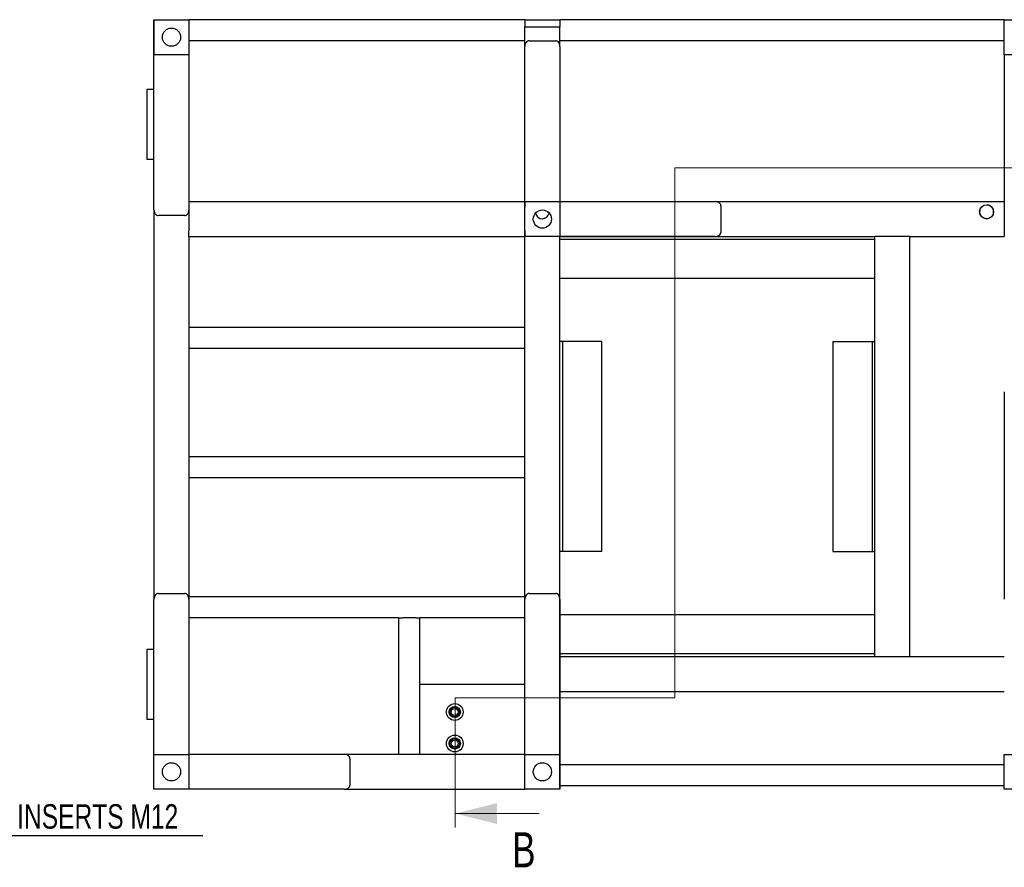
# Model space of a CAD drawing. Header units: millimetres. Extents: x 0 to 841, y 0 to 594.
# Tile 11 of 19: x 486 to 627, y 199 to 321. Entities that reach past the tile are written whole.
import ezdxf

# ---------------------------------------------------------------- set-up
doc = ezdxf.new("R2010")
doc.units = ezdxf.units.MM
doc.layers.add('NOTES', color=6, linetype='Continuous')
doc.layers.add('TRAIT-FORT', color=4, linetype='Continuous', lineweight=25)
doc.styles.add('SLDTEXTSTYLE0', font='TXT', dxfattribs={"width": 0.75})

# ---------------------------------------------------------------- blocks, each defined once
blk = doc.blocks.new('SW_NOTE_70')
at = {"layer": 'NOTES', "color": 0}
blk.add_line((34.23, 0), (0, 0), dxfattribs=at)
blk.add_line((34.23, 0), (0, 0), dxfattribs=at)
at = {"layer": 'NOTES', "color": 0, "insert": (16.85, 4.54), "char_height": 3.5, "attachment_point": 2, "style": 'SLDTEXTSTYLE0'}
blk.add_mtext('2x INSERTS M12', dxfattribs=at)

msp = doc.modelspace()

# ---------------------------------------------------------------- linework, layer by layer
at = {"lineweight": 18}
for p, q in [((579.7762, 223.6426), (579.7762, 299.382)), ((579.7762, 299.382), (645.0652, 299.382)), ((548.3702, 205.1093), (548.3702, 223.6426)), ((548.3702, 223.6426), (579.7762, 223.6426)), ((560.3702, 207.1093), (548.3702, 207.1093))]:
    msp.add_line(p, q, dxfattribs=at)
msp.add_solid([(548.3702, 207.1093), (554.3702, 205.6093), (554.3702, 208.6093)], dxfattribs=at)
at = {"layer": 'TRAIT-FORT', "lineweight": 25}
for p, q in [((505.34, 320.568), (505.34, 319.568)), ((505.34, 319.568), (505.34, 315.5682)), ((505.3401, 320.5681), (510.3401, 320.5681)), ((505.3401, 315.5681), (505.3401, 320.5681)), ((510.3401, 320.5681), (510.3401, 315.5681)), ((558.34, 320.568), (510.3401, 320.568)), ((558.34, 320.568), (558.34, 319.568)), ((558.34, 320.568), (559.14, 320.568)), ((558.34, 316.737), (558.34, 319.568)), ((558.34, 319.568), (559.14, 319.568)), ((559.14, 320.568), (562.54, 320.568)), ((559.14, 319.568), (562.54, 319.568)), ((562.54, 320.568), (563.34, 320.568)), ((562.54, 319.568), (563.34, 319.568)), ((626.8399, 320.568), (563.34, 320.568)), ((563.34, 320.568), (563.34, 319.568)), ((563.34, 316.737), (563.34, 319.568)), ((626.8399, 320.5681), (631.8399, 320.5681)), ((626.8399, 315.5681), (626.8399, 320.5681)), ((558.34, 317.568), (510.3401, 317.568)), ((558.34, 294.568), (558.34, 316.737)), ((558.94, 317.568), (562.74, 317.568)), ((626.8399, 317.568), (563.34, 317.568)), ((563.34, 316.737), (563.34, 294.5682)), ((505.34, 293.3993), (505.34, 315.5682)), ((510.3401, 315.5681), (505.3401, 315.5681)), ((510.34, 315.5681), (510.34, 293.3993)), ((631.8399, 315.5681), (626.8399, 315.5681)), ((626.84, 315.5681), (626.84, 294.568)), ((505.34, 310.568), (504.34, 310.568)), ((504.34, 310.568), (504.34, 300.568)), ((505.34, 300.568), (504.34, 300.568)), ((510.34, 294.568), (558.34, 294.568)), ((558.34, 294.568), (558.34, 293.768)), ((558.3401, 289.5681), (558.3401, 294.5681)), ((558.3401, 294.5681), (563.3401, 294.5681)), ((563.34, 294.5682), (585.509, 294.5682)), ((563.3401, 294.5681), (563.3401, 289.5681)), ((585.5304, 294.568), (626.84, 294.568)), ((626.84, 294.568), (626.84, 293.768)), ((505.34, 293.3993), (505.34, 237.7582)), ((510.34, 293.3993), (510.34, 290.368)), ((558.34, 290.368), (558.34, 293.768)), ((586.34, 293.9682), (586.34, 290.1682)), ((623.5554, 293.768), (623.6042, 293.8095)), ((626.84, 293.768), (626.84, 290.368)), ((509.74, 292.5682), (505.94, 292.5682)), ((510.34, 289.568), (510.34, 290.368)), ((558.34, 290.368), (558.34, 289.568)), ((626.84, 290.368), (626.84, 289.5682)), ((510.34, 289.568), (510.34, 215.568)), ((510.34, 289.568), (558.34, 289.568)), ((558.34, 237.7582), (558.34, 289.568)), ((563.3401, 289.5681), (558.3401, 289.5681)), ((563.34, 289.568), (563.34, 289.5682)), ((563.34, 289.568), (608.34, 289.568)), ((563.34, 229.568), (563.34, 289.568)), ((608.34, 289.168), (563.34, 289.168)), ((585.509, 289.5682), (563.3401, 289.5682)), ((608.34, 229.568), (608.34, 289.568)), ((609.14, 289.568), (608.34, 289.568)), ((612.54, 289.568), (609.14, 289.568)), ((613.34, 289.568), (612.54, 289.568)), ((613.34, 289.568), (626.84, 289.568)), ((613.34, 229.568), (613.34, 289.568)), ((608.34, 283.568), (563.34, 283.568)), ((558.34, 276.568), (510.34, 276.568)), ((563.49, 274.568), (563.34, 274.568)), ((563.74, 274.568), (563.49, 274.568)), ((563.74, 244.568), (563.74, 274.568)), ((564.24, 274.568), (563.74, 274.568)), ((569.09, 274.568), (564.24, 274.568)), ((569.34, 274.568), (569.09, 274.568)), ((569.34, 244.568), (569.34, 274.568)), ((602.34, 274.568), (602.34, 244.568)), ((602.34, 274.568), (602.59, 274.568)), ((602.59, 274.568), (607.44, 274.568)), ((607.44, 274.568), (607.94, 274.568)), ((607.94, 274.568), (607.94, 244.568)), ((607.94, 274.568), (608.19, 274.568)), ((608.19, 274.568), (608.34, 274.568)), ((558.34, 273.568), (510.34, 273.568)), ((626.84, 267.3993), (626.84, 237.7368)), ((558.34, 258.068), (510.34, 258.068)), ((558.34, 255.068), (510.34, 255.068)), ((563.49, 244.568), (563.34, 244.568)), ((563.74, 244.568), (563.49, 244.568)), ((564.24, 244.568), (563.74, 244.568)), ((569.09, 244.568), (564.24, 244.568)), ((569.34, 244.568), (569.09, 244.568)), ((602.34, 244.568), (602.59, 244.568)), ((602.59, 244.568), (607.44, 244.568)), ((607.44, 244.568), (607.94, 244.568)), ((607.94, 244.568), (608.19, 244.568)), ((608.19, 244.568), (608.34, 244.568)), ((505.9398, 238.5678), (509.7398, 238.5678)), ((558.34, 238.068), (510.34, 238.068)), ((558.9398, 238.5678), (562.7398, 238.5678)), ((505.3398, 215.5678), (505.3398, 237.7368)), ((510.3398, 237.7368), (510.3398, 215.568)), ((558.3398, 215.5679), (558.3398, 237.7368)), ((563.3398, 237.7368), (563.3398, 215.5678)), ((540.34, 235.068), (510.34, 235.068)), ((540.34, 215.568), (540.34, 235.068)), ((540.34, 235.068), (540.94, 235.068)), ((542.74, 235.068), (540.94, 235.068)), ((542.74, 235.068), (543.34, 235.068)), ((543.34, 215.568), (543.34, 235.068)), ((558.3398, 235.068), (543.34, 235.068)), ((563.34, 235.568), (608.34, 235.568)), ((504.34, 230.568), (504.34, 220.568)), ((505.3398, 230.568), (504.34, 230.568)), ((563.34, 229.968), (608.34, 229.968)), ((563.34, 229.568), (608.34, 229.568)), ((563.34, 228.768), (563.34, 229.568)), ((608.34, 229.568), (609.14, 229.568)), ((609.14, 229.568), (612.54, 229.568)), ((612.54, 229.568), (613.34, 229.568)), ((613.34, 229.568), (626.84, 229.568)), ((563.34, 225.368), (563.34, 228.768)), ((558.3398, 225.568), (543.34, 225.568)), ((563.34, 224.568), (563.34, 225.368)), ((563.34, 224.568), (626.84, 224.568)), ((563.34, 211.568), (563.34, 224.568)), ((505.3398, 220.568), (504.34, 220.568)), ((505.34, 215.5678), (505.3398, 215.5678)), ((505.3399, 210.5679), (505.3399, 215.5679)), ((505.3399, 215.5679), (510.3399, 215.5679)), ((510.3398, 215.5678), (510.3398, 215.568)), ((510.3398, 215.568), (532.5088, 215.568)), ((510.3399, 215.5679), (510.3399, 210.5679)), ((532.5088, 215.568), (558.3398, 215.568)), ((558.3397, 210.5679), (558.3397, 215.5679)), ((558.3397, 215.5679), (563.3397, 215.5679)), ((563.3397, 215.5679), (563.3397, 210.5679)), ((626.8399, 210.5679), (626.8399, 215.5679)), ((626.8399, 215.5679), (631.8399, 215.5679)), ((533.3398, 214.968), (533.3398, 211.168)), ((626.8399, 214.068), (563.34, 214.068)), ((563.34, 211.568), (563.3397, 211.568)), ((563.34, 210.568), (563.34, 211.568)), ((626.8399, 211.068), (563.34, 211.068)), ((510.3399, 210.5679), (505.3399, 210.5679)), ((532.5088, 210.568), (510.3399, 210.568)), ((532.5088, 210.568), (558.3397, 210.568)), ((563.3397, 210.5679), (558.3397, 210.5679)), ((563.34, 210.568), (563.3397, 210.568)), ((631.8399, 210.5679), (626.8399, 210.5679))]:
    msp.add_line(p, q, dxfattribs=at)
for centre, radius in [((507.8401, 318.0681), 1.3), ((624.3153, 293.118), 1), ((560.8401, 292.0681), 1.3), ((548.3153, 221.618), 1.2), ((548.3153, 221.618), 0.8), ((548.3153, 221.618), 0.7), ((548.3153, 221.618), 0.5), ((548.3153, 217.118), 1.2), ((548.3153, 217.118), 0.8), ((548.3153, 217.118), 0.7), ((548.3153, 217.118), 0.5), ((507.8399, 213.0679), 1.3), ((560.8397, 213.0679), 1.3)]:
    msp.add_circle(centre, radius, dxfattribs=at)
for centre, start, end in [((560.8153, 293.118), 193.044808, 270), ((560.8153, 293.118), 193.314005, 349.391843), ((560.8153, 293.118), 270, 349.661264), ((624.3153, 293.118), 139.45841, 40.54159)]:
    msp.add_arc(centre, 1, start, end, dxfattribs=at)
for centre, major_axis, start_param, end_param in [((558.94, 316.737), (0, -0.831), 3.14159265, 4.71238898), ((562.74, 316.737), (0, 0.831), 4.71238898, 6.28318531), ((585.509, 293.9682), (-0.831, 0), 3.14159265, 4.71238898), ((505.94, 293.3993), (0, -0.831), 4.71238898, 6.28318531), ((509.74, 293.3993), (0, 0.831), 3.14159265, 4.71238898), ((585.509, 290.1682), (0.831, 0), 4.71238898, 6.28318531), ((505.9398, 237.7368), (0, -0.831), 3.14159265, 4.71238898), ((509.7398, 237.7368), (0, 0.831), 4.71238898, 6.28318531), ((558.9398, 237.7368), (0, -0.831), 3.14159265, 4.71238898), ((562.7398, 237.7368), (0, 0.831), 4.71238898, 6.28318531), ((532.5088, 214.968), (-0.831, 0), 3.14159265, 4.71238898), ((532.5088, 211.168), (0.831, 0), 4.71238898, 6.28318531)]:
    msp.add_ellipse(centre, major_axis=major_axis, ratio=0.72198821, start_param=start_param, end_param=end_param, dxfattribs=at)
msp.add_open_spline([(624.3778, 294.109), (624.3941, 294.1102), (624.5124, 294.1196), (624.7327, 294.0375), (624.9466, 293.908), (625.0477, 293.798), (625.0752, 293.768)], degree=3, knots=[0, 0, 0, 0, 0.06072585, 0.4430488, 0.84838275, 1, 1, 1, 1], dxfattribs=at)

# ---------------------------------------------------------------- block references
at = {"layer": 'NOTES'}
msp.add_blockref('SW_NOTE_70', (478.107, 203.902), dxfattribs=at)

# ---------------------------------------------------------------- texts
at = {"insert": (556.5081, 204.4202), "char_height": 5, "attachment_point": 1, "style": 'SLDTEXTSTYLE0'}
msp.add_mtext('B', dxfattribs=at)

doc.saveas('drawing.dxf')
